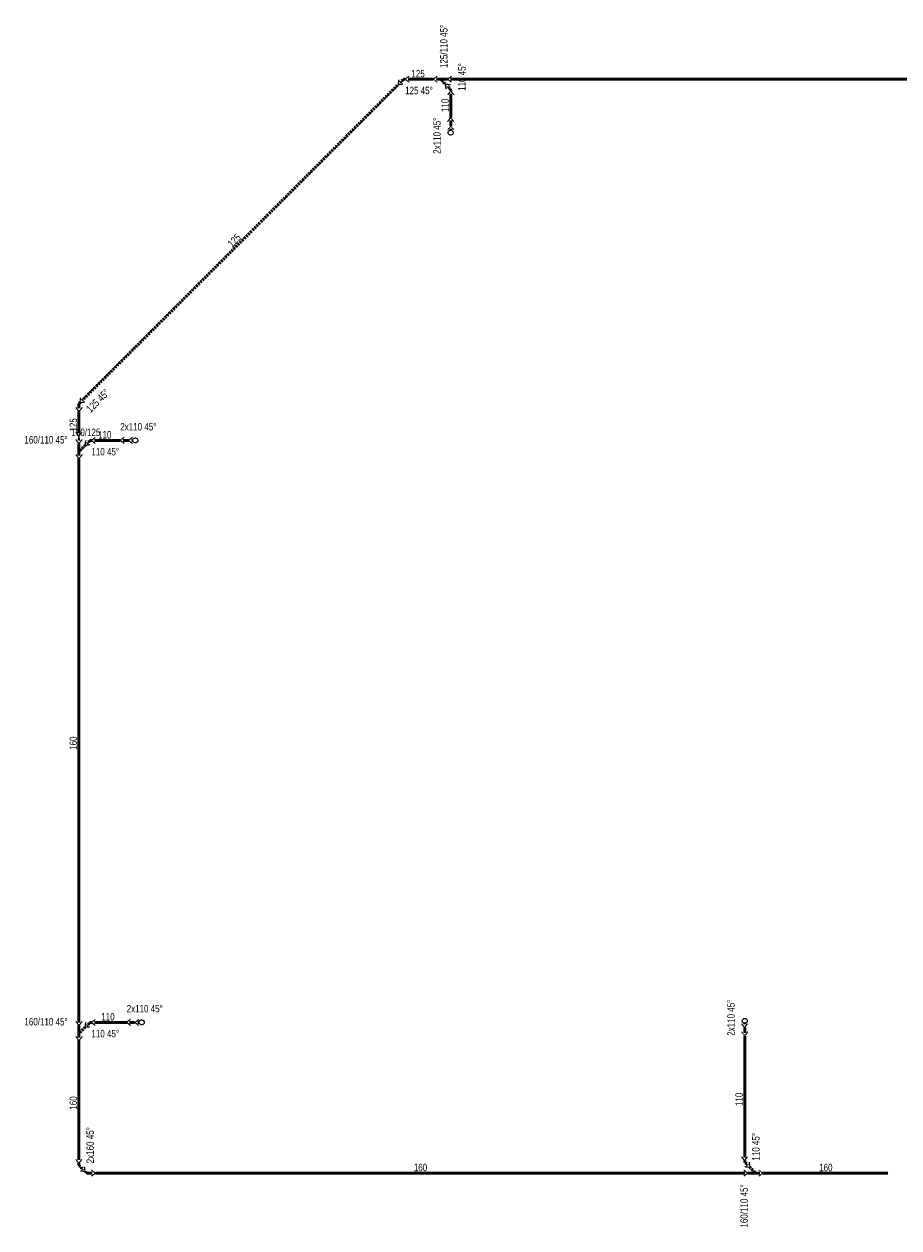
# Model space of a CAD drawing. Header units: millimetres. Extents: x -141570 to 63736, y -255381 to -136000.
# Tile 33 of 37: x -58837 to -41304, y -191610 to -167476. Entities that reach past the tile are written whole.
import ezdxf
from ezdxf.enums import TextEntityAlignment as Align

# ---------------------------------------------------------------- set-up
doc = ezdxf.new("R2010")
doc.units = ezdxf.units.MM
doc.linetypes.add('DASHED', pattern=[0.75, 0.5, -0.25])
doc.layers.add('ZTI-DSP-kanal_destova', color=70, linetype='DASHED', lineweight=50)
doc.layers.add('ZTI-DSP-kanal_destova-popis', color=7, linetype='Continuous')
doc.styles.get("Standard").update_dxf_attribs({"font": 'ic-simplex.shx', "width": 0.8})

# ---------------------------------------------------------------- blocks, each defined once
blk = doc.blocks.new('*U470')
at = {"color": 255, "linetype": 'ByBlock', "lineweight": 25, "ltscale": 15}
for p in [(-61, 79), (61, 79)]:
    blk.add_line(p, (0, 0), dxfattribs=at)
at = {"color": 0, "linetype": 'ByBlock', "lineweight": -2, "ltscale": 15}
blk.add_line((0, 0), (0, -18747), dxfattribs=at)
blk = doc.blocks.new('*U471', base_point=(9336, 17227))
at = {"color": 255, "linetype": 'ByBlock', "lineweight": 25, "ltscale": 15}
for p, q in [((9275, 17306), (9336, 17227)), ((9397, 17306), (9336, 17227)), ((9451, 17287), (9438, 17188)), ((9537, 17201), (9438, 17188))]:
    blk.add_line(p, q, dxfattribs=at)
at = {"color": 0, "linetype": 'ByBlock', "lineweight": -2, "ltscale": 15}
for p, q in [((9336, 17227), (9336, 17001)), ((9438, 17188), (9336, 17086))]:
    blk.add_line(p, q, dxfattribs=at)
blk = doc.blocks.new('*U472')
at = {"color": 255, "linetype": 'ByBlock', "lineweight": 25, "ltscale": 15}
for p in [(-61, 79), (61, 79)]:
    blk.add_line(p, (0, 0), dxfattribs=at)
at = {"color": 0, "linetype": 'ByBlock', "lineweight": -2, "ltscale": 15}
blk.add_line((0, 0), (0, -504), dxfattribs=at)
blk = doc.blocks.new('*U473', base_point=(14626, 15659))
at = {"color": 255, "lineweight": 25, "ltscale": 15}
for q in [(14639, 15758), (14725, 15672)]:
    blk.add_line((14626, 15659), q, dxfattribs=at)
at = {"color": 0, "lineweight": -2, "ltscale": 15}
for p, q in [((14586, 15636), (14507, 15636)), ((14614, 15647), (14626, 15659))]:
    blk.add_line(p, q, dxfattribs=at)
blk.add_arc((14586, 15676), 40, 270, 315, dxfattribs=at)
blk = doc.blocks.new('*U474')
at = {"color": 255, "linetype": 'ByBlock', "lineweight": 25, "ltscale": 15}
for p in [(-61, 79), (61, 79)]:
    blk.add_line(p, (0, 0), dxfattribs=at)
at = {"color": 0, "linetype": 'ByBlock', "lineweight": -2, "ltscale": 15}
blk.add_line((0, 0), (0, -8951), dxfattribs=at)
blk = doc.blocks.new('*U475', base_point=(14626, 15659))
at = {"color": 255, "lineweight": 25, "ltscale": 15}
for q in [(14639, 15758), (14725, 15672)]:
    blk.add_line((14626, 15659), q, dxfattribs=at)
at = {"color": 0, "lineweight": -2, "ltscale": 15}
for p, q in [((14586, 15636), (14507, 15636)), ((14614, 15647), (14626, 15659))]:
    blk.add_line(p, q, dxfattribs=at)
blk.add_arc((14586, 15676), 40, 270, 315, dxfattribs=at)
blk = doc.blocks.new('*U476')
at = {"color": 255, "linetype": 'ByBlock', "lineweight": 25, "ltscale": 15}
for p in [(-61, 79), (61, 79)]:
    blk.add_line(p, (0, 0), dxfattribs=at)
at = {"color": 0, "linetype": 'ByBlock', "lineweight": -2, "ltscale": 15}
blk.add_line((0, 0), (0, -434), dxfattribs=at)
blk = doc.blocks.new('*U477', base_point=(21831, 18885))
at = {"color": 255, "linetype": 'ByBlock', "lineweight": 25, "ltscale": 15}
for p, q in [((21831, 18885), (21770, 18964)), ((21831, 18885), (21813, 18795)), ((21831, 18885), (21892, 18964)), ((21849, 18795), (21831, 18885))]:
    blk.add_line(p, q, dxfattribs=at)
blk = doc.blocks.new('*U478', base_point=(9364, 17285))
at = {"color": 255, "linetype": 'ByBlock', "lineweight": 25, "ltscale": 15}
for p, q in [((9303, 17364), (9364, 17285)), ((9425, 17364), (9364, 17285)), ((9496, 17344), (9483, 17244)), ((9582, 17257), (9483, 17244))]:
    blk.add_line(p, q, dxfattribs=at)
at = {"color": 0, "linetype": 'ByBlock', "lineweight": -2, "ltscale": 15}
for p, q in [((9364, 17285), (9364, 17043)), ((9483, 17244), (9364, 17126))]:
    blk.add_line(p, q, dxfattribs=at)
blk = doc.blocks.new('*U479')
at = {"color": 255, "linetype": 'ByBlock', "lineweight": 25, "ltscale": 15}
for p in [(-61, 79), (61, 79)]:
    blk.add_line(p, (0, 0), dxfattribs=at)
at = {"color": 0, "linetype": 'ByBlock', "lineweight": -2, "ltscale": 15}
blk.add_line((0, 0), (0, -11305), dxfattribs=at)
blk = doc.blocks.new('*U480', base_point=(9364, 17285))
at = {"color": 255, "linetype": 'ByBlock', "lineweight": 25, "ltscale": 15}
for p, q in [((9303, 17364), (9364, 17285)), ((9425, 17364), (9364, 17285)), ((9496, 17344), (9483, 17244)), ((9582, 17257), (9483, 17244))]:
    blk.add_line(p, q, dxfattribs=at)
at = {"color": 0, "linetype": 'ByBlock', "lineweight": -2, "ltscale": 15}
for p, q in [((9364, 17285), (9364, 17043)), ((9483, 17244), (9364, 17126))]:
    blk.add_line(p, q, dxfattribs=at)
blk = doc.blocks.new('*U481')
at = {"color": 255, "linetype": 'ByBlock', "lineweight": 25, "ltscale": 15}
for p in [(-61, 79), (61, 79)]:
    blk.add_line(p, (0, 0), dxfattribs=at)
at = {"color": 0, "linetype": 'ByBlock', "lineweight": -2, "ltscale": 15}
blk.add_line((0, 0), (0, -2401), dxfattribs=at)
blk = doc.blocks.new('*U482', base_point=(14654, 15665))
at = {"color": 255, "lineweight": 25, "ltscale": 15}
for q in [(14667, 15764), (14753, 15678)]:
    blk.add_line((14654, 15665), q, dxfattribs=at)
at = {"color": 0, "lineweight": -2, "ltscale": 15}
for p, q in [((14608, 15636), (14507, 15636)), ((14636, 15647), (14654, 15665))]:
    blk.add_line(p, q, dxfattribs=at)
blk.add_arc((14608, 15676), 40, 270, 315, dxfattribs=at)
blk = doc.blocks.new('*U483', base_point=(14654, 15665))
at = {"color": 255, "lineweight": 25, "ltscale": 15}
for q in [(14667, 15764), (14753, 15678)]:
    blk.add_line((14654, 15665), q, dxfattribs=at)
at = {"color": 0, "lineweight": -2, "ltscale": 15}
for p, q in [((14608, 15636), (14507, 15636)), ((14636, 15647), (14654, 15665))]:
    blk.add_line(p, q, dxfattribs=at)
blk.add_arc((14608, 15676), 40, 270, 315, dxfattribs=at)
blk = doc.blocks.new('*U484')
at = {"color": 255, "linetype": 'ByBlock', "lineweight": 25, "ltscale": 15}
for p in [(-61, 79), (61, 79)]:
    blk.add_line(p, (0, 0), dxfattribs=at)
at = {"color": 0, "linetype": 'ByBlock', "lineweight": -2, "ltscale": 15}
blk.add_line((0, 0), (0, -13014), dxfattribs=at)
blk = doc.blocks.new('*U485', base_point=(9364, 17285))
at = {"color": 255, "linetype": 'ByBlock', "lineweight": 25, "ltscale": 15}
for p, q in [((9303, 17364), (9364, 17285)), ((9425, 17364), (9364, 17285)), ((9496, 17344), (9483, 17244)), ((9582, 17257), (9483, 17244))]:
    blk.add_line(p, q, dxfattribs=at)
at = {"color": 0, "linetype": 'ByBlock', "lineweight": -2, "ltscale": 15}
for p, q in [((9364, 17285), (9364, 17043)), ((9483, 17244), (9364, 17126))]:
    blk.add_line(p, q, dxfattribs=at)
blk = doc.blocks.new('*U486')
at = {"color": 255, "linetype": 'ByBlock', "lineweight": 25, "ltscale": 15}
for p in [(-61, 79), (61, 79)]:
    blk.add_line(p, (0, 0), dxfattribs=at)
at = {"color": 0, "linetype": 'ByBlock', "lineweight": -2, "ltscale": 15}
blk.add_line((0, 0), (0, -2510), dxfattribs=at)
blk = doc.blocks.new('*U487')
at = {"color": 0, "linetype": 'ByBlock', "lineweight": -2, "ltscale": 15}
blk.add_line((-50, 0), (-75, 0), dxfattribs=at)
at = {"color": 255, "linetype": 'ByBlock', "lineweight": 25, "ltscale": 15}
blk.add_circle((0, 0), 50, dxfattribs=at)
blk = doc.blocks.new('*U488', base_point=(14597, 15408))
at = {"color": 255, "lineweight": 25, "ltscale": 15}
for q in [(14676, 15469), (14676, 15347)]:
    blk.add_line((14597, 15408), q, dxfattribs=at)
at = {"color": 0, "lineweight": -2, "ltscale": 15}
blk.add_line((14491, 15408), (14597, 15408), dxfattribs=at)
blk = doc.blocks.new('*U489')
at = {"color": 255, "linetype": 'ByBlock', "lineweight": 25, "ltscale": 15}
for p in [(-61, 79), (61, 79)]:
    blk.add_line(p, (0, 0), dxfattribs=at)
at = {"color": 0, "linetype": 'ByBlock', "lineweight": -2, "ltscale": 15}
blk.add_line((0, 0), (0, -2442), dxfattribs=at)
blk = doc.blocks.new('*U490', base_point=(14613, 15656))
at = {"color": 255, "lineweight": 25, "ltscale": 15}
for q in [(14626, 15755), (14712, 15669)]:
    blk.add_line((14613, 15656), q, dxfattribs=at)
at = {"color": 0, "lineweight": -2, "ltscale": 15}
for p, q in [((14507, 15636), (14576, 15636)), ((14604, 15647), (14613, 15656))]:
    blk.add_line(p, q, dxfattribs=at)
blk.add_arc((14576, 15676), 40, 270, 315, dxfattribs=at)
blk = doc.blocks.new('*U491')
at = {"color": 0, "linetype": 'ByBlock', "lineweight": -2, "ltscale": 15}
blk.add_line((-50, 0), (-75, 0), dxfattribs=at)
at = {"color": 255, "linetype": 'ByBlock', "lineweight": 25, "ltscale": 15}
blk.add_circle((0, 0), 50, dxfattribs=at)
blk = doc.blocks.new('*U492', base_point=(14597, 15408))
at = {"color": 255, "lineweight": 25, "ltscale": 15}
for q in [(14676, 15469), (14676, 15347)]:
    blk.add_line((14597, 15408), q, dxfattribs=at)
at = {"color": 0, "lineweight": -2, "ltscale": 15}
blk.add_line((14491, 15408), (14597, 15408), dxfattribs=at)
blk = doc.blocks.new('*U493')
at = {"color": 255, "linetype": 'ByBlock', "lineweight": 25, "ltscale": 15}
for p in [(-61, 79), (61, 79)]:
    blk.add_line(p, (0, 0), dxfattribs=at)
at = {"color": 0, "linetype": 'ByBlock', "lineweight": -2, "ltscale": 15}
blk.add_line((0, 0), (0, -647), dxfattribs=at)
blk = doc.blocks.new('*U494', base_point=(14613, 15656))
at = {"color": 255, "lineweight": 25, "ltscale": 15}
for q in [(14626, 15755), (14712, 15669)]:
    blk.add_line((14613, 15656), q, dxfattribs=at)
at = {"color": 0, "lineweight": -2, "ltscale": 15}
for p, q in [((14507, 15636), (14576, 15636)), ((14604, 15647), (14613, 15656))]:
    blk.add_line(p, q, dxfattribs=at)
blk.add_arc((14576, 15676), 40, 270, 315, dxfattribs=at)
blk = doc.blocks.new('*U495')
at = {"color": 0, "linetype": 'ByBlock', "lineweight": -2, "ltscale": 15}
blk.add_line((-50, 0), (-75, 0), dxfattribs=at)
at = {"color": 255, "linetype": 'ByBlock', "lineweight": 25, "ltscale": 15}
blk.add_circle((0, 0), 50, dxfattribs=at)
blk = doc.blocks.new('*U496', base_point=(14597, 15408))
at = {"color": 255, "lineweight": 25, "ltscale": 15}
for q in [(14676, 15469), (14676, 15347)]:
    blk.add_line((14597, 15408), q, dxfattribs=at)
at = {"color": 0, "lineweight": -2, "ltscale": 15}
blk.add_line((14491, 15408), (14597, 15408), dxfattribs=at)
blk = doc.blocks.new('*U497')
at = {"color": 255, "linetype": 'ByBlock', "lineweight": 25, "ltscale": 15}
for p in [(-61, 79), (61, 79)]:
    blk.add_line(p, (0, 0), dxfattribs=at)
at = {"color": 0, "linetype": 'ByBlock', "lineweight": -2, "ltscale": 15}
blk.add_line((0, 0), (0, -519), dxfattribs=at)
blk = doc.blocks.new('*U498', base_point=(14613, 15656))
at = {"color": 255, "lineweight": 25, "ltscale": 15}
for q in [(14626, 15755), (14712, 15669)]:
    blk.add_line((14613, 15656), q, dxfattribs=at)
at = {"color": 0, "lineweight": -2, "ltscale": 15}
for p, q in [((14507, 15636), (14576, 15636)), ((14604, 15647), (14613, 15656))]:
    blk.add_line(p, q, dxfattribs=at)
blk.add_arc((14576, 15676), 40, 270, 315, dxfattribs=at)
blk = doc.blocks.new('*U499')
at = {"color": 0, "linetype": 'ByBlock', "lineweight": -2, "ltscale": 15}
blk.add_line((-50, 0), (-75, 0), dxfattribs=at)
at = {"color": 255, "linetype": 'ByBlock', "lineweight": 25, "ltscale": 15}
blk.add_circle((0, 0), 50, dxfattribs=at)
blk = doc.blocks.new('*U500', base_point=(14597, 15408))
at = {"color": 255, "lineweight": 25, "ltscale": 15}
for q in [(14676, 15469), (14676, 15347)]:
    blk.add_line((14597, 15408), q, dxfattribs=at)
at = {"color": 0, "lineweight": -2, "ltscale": 15}
blk.add_line((14491, 15408), (14597, 15408), dxfattribs=at)
blk = doc.blocks.new('*U501')
at = {"color": 255, "linetype": 'ByBlock', "lineweight": 25, "ltscale": 15}
for p in [(-61, 79), (61, 79)]:
    blk.add_line(p, (0, 0), dxfattribs=at)
at = {"color": 0, "linetype": 'ByBlock', "lineweight": -2, "ltscale": 15}
blk.add_line((0, 0), (0, -477), dxfattribs=at)
blk = doc.blocks.new('*U502', base_point=(14613, 15656))
at = {"color": 255, "lineweight": 25, "ltscale": 15}
for q in [(14626, 15755), (14712, 15669)]:
    blk.add_line((14613, 15656), q, dxfattribs=at)
at = {"color": 0, "lineweight": -2, "ltscale": 15}
for p, q in [((14507, 15636), (14576, 15636)), ((14604, 15647), (14613, 15656))]:
    blk.add_line(p, q, dxfattribs=at)
blk.add_arc((14576, 15676), 40, 270, 315, dxfattribs=at)

msp = doc.modelspace()

# ---------------------------------------------------------------- block references
at = {"layer": 'ZTI-DSP-kanal_destova', "ltscale": 15}
for name, p, rotation in [('*U474', (-51343.13, -168691.432), 314.9999999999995), ('*U472', (-50636.7, -168581.831), 270), ('*U471', (-50350.7, -168581.831), 270), ('*U470', (-31543.35, -168581.831), 270), ('*U501', (-50287.346, -169351.687), 180), ('*U500', (-50287.346, -169517.193), 270), ('*U499', (-50287.346, -169652.193), 270), ('*U476', (-57738.17, -175241.472), 360), ('*U477', (-57738.17, -175734.981), 360), ('*U478', (-57738.17, -175884.947), 360), ('*U497', (-56908.918, -175822.622), 270), ('*U496', (-56743.412, -175822.622), 360), ('*U495', (-56608.412, -175822.622), 360), ('*U479', (-57738.17, -176186.947), 360), ('*U480', (-57738.17, -187551.561), 360), ('*U493', (-56781.036, -187489.236), 270), ('*U492', (-56615.53, -187489.236), 360), ('*U491', (-56480.53, -187489.236), 360), ('*U488', (-44395.022, -187593.557), 90), ('*U487', (-44395.022, -187458.557), 90), ('*U489', (-44395.022, -187759.063), 360), ('*U481', (-57738.17, -187853.561), 360), ('*U485', (-44332.697, -190511.011), 90), ('*U484', (-57406.313, -190511.011), 90), ('*U486', (-44030.697, -190511.011), 90)]:
    msp.add_blockref(name, p, dxfattribs=dict(at, rotation=rotation))
at = {"layer": 'ZTI-DSP-kanal_destova', "ltscale": 15, "xscale": -1}
for name, p, rotation in [('*U473', (-51200.528, -168581.831), 225.0000000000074), ('*U502', (-50287.346, -168815.184), 135.0000000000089), ('*U475', (-57714.835, -175063.138), 270.0000000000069), ('*U498', (-57487.845, -175822.622), 225.0000000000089), ('*U494', (-57487.845, -187489.236), 225.0000000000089), ('*U482', (-57738.17, -190314.155), 315.0000000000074), ('*U490', (-44395.022, -190260.686), 315.0000000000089), ('*U483', (-57613.012, -190481.312), 7.378886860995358e-12)]:
    msp.add_blockref(name, p, dxfattribs=dict(at, rotation=rotation))

# ---------------------------------------------------------------- texts
at = {"layer": 'ZTI-DSP-kanal_destova-popis', "color": 102, "ltscale": 15, "width": 0.8}
for s, rotation, p in [('125/110 45°', 90, (-50350.7, -168356.831)), ('110 45°', 90, (-49987.346, -168815.184)), ('125 45°', 360, (-51200.528, -168881.831)), ('125 45°', 45, (-57502.703, -175275.27)), ('160/125 ', 360, (-57888.17, -175734.981)), ('2x110 45°', 360, (-56908.918, -175623.122)), ('110 45°', 360, (-57487.845, -176122.622)), ('2x110 45°', 360, (-56781.036, -187289.736)), ('2x110 45°', 90, (-44594.522, -187759.063)), ('110 45°', 360, (-57487.845, -187789.236)), ('2x160 45°', 90, (-57438.17, -190314.155)), ('110 45°', 90, (-44095.022, -190260.686))]:
    msp.add_text(s, height=150, rotation=rotation, dxfattribs=at).set_placement(p)
for s, rotation, p in [('125 ', 360, (-50918.614, -168544.331)), ('110 ', 90, (-50324.846, -169083.436)), ('125 ', 45, (-54555.499, -171850.768)), ('125 ', 90, (-57775.67, -175488.227)), ('110 ', 360, (-57198.381, -175785.122)), ('160 ', 90, (-57775.67, -181869.254)), ('110 ', 360, (-57134.44, -187451.736)), ('110 ', 90, (-44432.522, -189009.875)), ('160 ', 90, (-57775.67, -189083.858))]:
    msp.add_text(s, height=150, rotation=rotation, dxfattribs=at).set_placement(p, align=Align.CENTER)
for s, rotation, p in [('2x110 45°', 90, (-50486.846, -169351.687)), ('160/110 45°', 360, (-57963.17, -175884.947)), ('160/110 45°', 360, (-57963.17, -187551.561)), ('160/110 45°', 90, (-44332.697, -190736.011))]:
    msp.add_text(s, height=150, rotation=rotation, dxfattribs=at).set_placement(p, align=Align.RIGHT)
for p in [(-50869.505, -190473.511), (-42745.535, -190473.511)]:
    msp.add_text('160 ', height=150, dxfattribs=at).set_placement(p, align=Align.CENTER)

doc.saveas('drawing.dxf')
